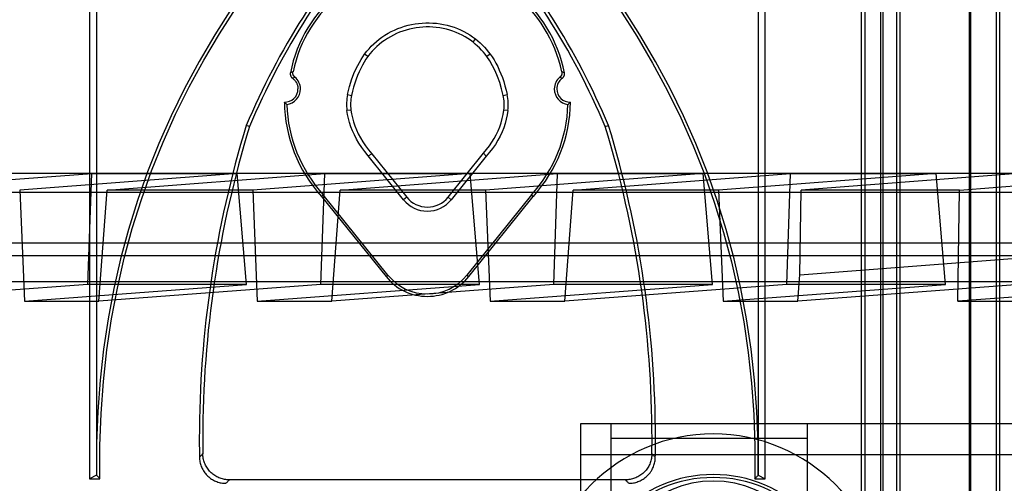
# Model space of a CAD drawing. Header units: millimetres. Extents: x -222.2 to -169.7, y -144 to -51.8.
# Tile 3 of 9: x -203.6 to -185, y -132.1 to -123.3. Entities that reach past the tile are written whole.
import ezdxf

# ---------------------------------------------------------------- set-up
doc = ezdxf.new("R2010")
doc.units = ezdxf.units.MM
doc.layers.add('MAIN-1', color=7, linetype='Continuous')
doc.layers.add('MAIN-2', color=7, linetype='Continuous')

msp = doc.modelspace()

# ---------------------------------------------------------------- linework, layer by layer
at = {"layer": 'MAIN-1'}
for p, q in [((-187.311, -113.809), (-187.311, -137.9)), ((-187.35, -114.41), (-187.35, -138.019)), ((-187.043, -137.907), (-187.043, -114.831)), ((-186.988, -115.198), (-186.988, -138.017)), ((-202.158, -119.806), (-202.158, -131.941)), ((-189.661, -119.806), (-189.661, -131.941)), ((-199.607, -123.119), (-199.924, -123.615)), ((-191.895, -123.615), (-192.212, -123.119)), ((-199.924, -123.615), (-200.22, -124.119)), ((-191.599, -124.119), (-191.895, -123.615)), ((-200.22, -124.119), (-200.495, -124.629)), ((-191.324, -124.629), (-191.599, -124.119)), ((-198.499, -124.341), (-198.5, -124.346)), ((-198.5, -124.346), (-198.5, -124.352)), ((-198.5, -124.352), (-198.499, -124.357)), ((-198.498, -124.335), (-198.499, -124.341)), ((-198.499, -124.357), (-198.499, -124.363)), ((-198.499, -124.363), (-198.498, -124.369)), ((-198.448, -124.316), (-198.498, -124.335)), ((-198.498, -124.369), (-198.497, -124.374)), ((-198.497, -124.374), (-198.495, -124.38)), ((-198.495, -124.38), (-198.493, -124.386)), ((-198.493, -124.386), (-198.491, -124.392)), ((-198.491, -124.392), (-198.489, -124.397)), ((-198.489, -124.397), (-198.486, -124.403)), ((-198.486, -124.403), (-198.483, -124.408)), ((-198.45, -124.327), (-198.449, -124.326)), ((-198.45, -124.328), (-198.45, -124.327)), ((-198.45, -124.327), (-198.45, -124.327)), ((-198.45, -124.329), (-198.45, -124.328)), ((-198.45, -124.33), (-198.45, -124.329)), ((-198.45, -124.331), (-198.45, -124.33)), ((-198.45, -124.332), (-198.45, -124.331)), ((-198.45, -124.333), (-198.45, -124.332)), ((-198.45, -124.332), (-198.45, -124.332)), ((-198.45, -124.334), (-198.45, -124.333)), ((-198.45, -124.335), (-198.45, -124.334)), ((-198.45, -124.336), (-198.45, -124.335)), ((-198.45, -124.337), (-198.45, -124.336)), ((-198.45, -124.338), (-198.45, -124.337)), ((-198.45, -124.337), (-198.45, -124.337)), ((-198.45, -124.339), (-198.45, -124.338)), ((-198.45, -124.34), (-198.45, -124.339)), ((-198.45, -124.341), (-198.45, -124.34)), ((-198.45, -124.342), (-198.45, -124.341)), ((-198.45, -124.341), (-198.45, -124.341)), ((-198.45, -124.343), (-198.45, -124.342)), ((-198.45, -124.344), (-198.45, -124.343)), ((-198.45, -124.345), (-198.45, -124.344)), ((-198.45, -124.346), (-198.45, -124.345)), ((-198.45, -124.345), (-198.45, -124.345)), ((-198.45, -124.347), (-198.45, -124.346)), ((-198.45, -124.348), (-198.45, -124.347)), ((-198.45, -124.349), (-198.45, -124.348)), ((-198.45, -124.35), (-198.45, -124.349)), ((-198.45, -124.349), (-198.45, -124.349)), ((-198.45, -124.351), (-198.45, -124.35)), ((-198.45, -124.352), (-198.45, -124.351)), ((-198.449, -124.353), (-198.45, -124.352)), ((-198.449, -124.32), (-198.448, -124.319)), ((-198.449, -124.321), (-198.449, -124.32)), ((-198.449, -124.322), (-198.449, -124.321)), ((-198.449, -124.323), (-198.449, -124.322)), ((-198.449, -124.322), (-198.449, -124.322)), ((-198.449, -124.324), (-198.449, -124.323)), ((-198.449, -124.325), (-198.449, -124.324)), ((-198.449, -124.326), (-198.449, -124.325)), ((-198.449, -124.354), (-198.449, -124.353)), ((-198.449, -124.353), (-198.449, -124.353)), ((-198.449, -124.355), (-198.449, -124.354)), ((-198.449, -124.356), (-198.449, -124.355)), ((-198.449, -124.357), (-198.449, -124.356)), ((-198.448, -124.358), (-198.449, -124.357)), ((-198.449, -124.357), (-198.449, -124.357)), ((-198.448, -124.317), (-198.448, -124.316)), ((-198.448, -124.318), (-198.448, -124.317)), ((-198.448, -124.317), (-198.448, -124.317)), ((-198.448, -124.319), (-198.448, -124.318)), ((-198.448, -124.359), (-198.448, -124.358)), ((-198.448, -124.36), (-198.448, -124.359)), ((-198.448, -124.361), (-198.448, -124.36)), ((-198.448, -124.362), (-198.448, -124.361)), ((-198.448, -124.361), (-198.448, -124.361)), ((-198.447, -124.363), (-198.448, -124.362)), ((-198.447, -124.364), (-198.447, -124.363)), ((-198.447, -124.365), (-198.447, -124.364)), ((-198.447, -124.364), (-198.447, -124.364)), ((-198.446, -124.366), (-198.447, -124.365)), ((-198.446, -124.367), (-198.446, -124.366)), ((-198.446, -124.368), (-198.446, -124.367)), ((-198.445, -124.369), (-198.446, -124.368)), ((-198.446, -124.368), (-198.446, -124.368)), ((-198.445, -124.37), (-198.445, -124.369)), ((-198.445, -124.371), (-198.445, -124.37)), ((-198.444, -124.372), (-198.445, -124.371)), ((-198.445, -124.371), (-198.445, -124.371)), ((-198.444, -124.373), (-198.444, -124.372)), ((-198.444, -124.374), (-198.444, -124.373)), ((-198.443, -124.374), (-198.444, -124.374)), ((-198.443, -124.375), (-198.443, -124.374)), ((-198.443, -124.376), (-198.443, -124.375)), ((-198.443, -124.377), (-198.443, -124.376)), ((-198.442, -124.377), (-198.443, -124.377)), ((-198.442, -124.378), (-198.442, -124.377)), ((-198.442, -124.379), (-198.442, -124.378)), ((-198.441, -124.38), (-198.442, -124.379)), ((-198.44, -124.381), (-198.441, -124.38)), ((-198.441, -124.38), (-198.441, -124.38)), ((-198.44, -124.382), (-198.44, -124.381)), ((-198.44, -124.383), (-198.44, -124.382)), ((-198.439, -124.383), (-198.44, -124.383)), ((-198.439, -124.384), (-198.439, -124.383)), ((-198.439, -124.385), (-198.439, -124.384)), ((-198.438, -124.385), (-198.439, -124.385)), ((-198.438, -124.386), (-198.438, -124.385)), ((-198.437, -124.387), (-198.438, -124.386)), ((-198.437, -124.388), (-198.437, -124.387)), ((-198.436, -124.388), (-198.437, -124.388)), ((-198.436, -124.389), (-198.436, -124.388)), ((-198.436, -124.39), (-198.436, -124.389)), ((-198.435, -124.39), (-198.436, -124.39)), ((-198.435, -124.391), (-198.435, -124.39)), ((-198.434, -124.392), (-198.435, -124.391)), ((-198.434, -124.393), (-198.434, -124.392)), ((-198.433, -124.393), (-198.434, -124.393)), ((-198.433, -124.394), (-198.433, -124.393)), ((-198.432, -124.395), (-198.433, -124.394)), ((-198.431, -124.396), (-198.432, -124.395)), ((-198.432, -124.395), (-198.432, -124.395)), ((-198.431, -124.397), (-198.431, -124.396)), ((-198.43, -124.397), (-198.431, -124.397)), ((-198.43, -124.398), (-198.43, -124.397)), ((-198.429, -124.399), (-198.43, -124.398)), ((-198.428, -124.399), (-198.429, -124.399)), ((-198.428, -124.4), (-198.428, -124.399)), ((-198.427, -124.401), (-198.428, -124.4)), ((-198.426, -124.402), (-198.427, -124.401)), ((-198.427, -124.401), (-198.427, -124.401)), ((-198.426, -124.403), (-198.426, -124.402)), ((-198.425, -124.403), (-198.426, -124.403)), ((-193.393, -124.402), (-193.394, -124.403)), ((-193.392, -124.402), (-193.393, -124.402)), ((-193.391, -124.4), (-193.392, -124.401)), ((-193.392, -124.401), (-193.392, -124.402)), ((-193.39, -124.399), (-193.391, -124.4)), ((-193.391, -124.4), (-193.391, -124.4)), ((-193.389, -124.398), (-193.39, -124.398)), ((-193.39, -124.398), (-193.39, -124.399)), ((-193.388, -124.397), (-193.389, -124.397)), ((-193.389, -124.397), (-193.389, -124.398)), ((-193.387, -124.395), (-193.388, -124.396)), ((-193.388, -124.396), (-193.388, -124.397)), ((-193.386, -124.394), (-193.387, -124.395)), ((-193.387, -124.395), (-193.387, -124.395)), ((-193.385, -124.393), (-193.386, -124.393)), ((-193.386, -124.393), (-193.386, -124.394)), ((-193.384, -124.391), (-193.385, -124.392)), ((-193.385, -124.392), (-193.385, -124.393)), ((-193.383, -124.389), (-193.384, -124.39)), ((-193.384, -124.39), (-193.384, -124.391)), ((-193.384, -124.391), (-193.384, -124.391)), ((-193.382, -124.388), (-193.383, -124.389)), ((-193.383, -124.389), (-193.383, -124.389)), ((-193.381, -124.387), (-193.382, -124.387)), ((-193.382, -124.387), (-193.382, -124.388)), ((-193.38, -124.384), (-193.381, -124.385)), ((-193.381, -124.385), (-193.381, -124.386)), ((-193.381, -124.386), (-193.381, -124.387)), ((-193.379, -124.382), (-193.38, -124.383)), ((-193.38, -124.383), (-193.38, -124.384)), ((-193.38, -124.384), (-193.38, -124.384)), ((-193.378, -124.381), (-193.379, -124.382)), ((-193.379, -124.382), (-193.379, -124.382)), ((-193.377, -124.379), (-193.378, -124.38)), ((-193.378, -124.38), (-193.378, -124.38)), ((-193.378, -124.38), (-193.378, -124.381)), ((-193.376, -124.377), (-193.377, -124.377)), ((-193.377, -124.377), (-193.377, -124.378)), ((-193.377, -124.378), (-193.377, -124.379)), ((-193.375, -124.374), (-193.376, -124.375)), ((-193.376, -124.375), (-193.376, -124.376)), ((-193.376, -124.376), (-193.376, -124.377)), ((-193.374, -124.371), (-193.375, -124.372)), ((-193.375, -124.372), (-193.375, -124.373)), ((-193.375, -124.373), (-193.375, -124.374)), ((-193.375, -124.374), (-193.375, -124.374)), ((-193.373, -124.369), (-193.374, -124.37)), ((-193.374, -124.37), (-193.374, -124.371)), ((-193.374, -124.371), (-193.374, -124.371)), ((-193.372, -124.366), (-193.373, -124.367)), ((-193.373, -124.367), (-193.373, -124.368)), ((-193.373, -124.368), (-193.373, -124.368)), ((-193.373, -124.368), (-193.373, -124.369)), ((-193.371, -124.362), (-193.372, -124.363)), ((-193.372, -124.363), (-193.372, -124.364)), ((-193.372, -124.364), (-193.372, -124.364)), ((-193.372, -124.364), (-193.372, -124.365)), ((-193.372, -124.365), (-193.372, -124.366)), ((-193.371, -124.315), (-193.371, -124.316)), ((-193.371, -124.316), (-193.371, -124.317)), ((-193.321, -124.335), (-193.371, -124.316)), ((-193.371, -124.317), (-193.371, -124.318)), ((-193.371, -124.318), (-193.371, -124.319)), ((-193.371, -124.319), (-193.37, -124.32)), ((-193.37, -124.358), (-193.371, -124.359)), ((-193.371, -124.359), (-193.371, -124.36)), ((-193.371, -124.36), (-193.371, -124.36)), ((-193.371, -124.36), (-193.371, -124.361)), ((-193.371, -124.361), (-193.371, -124.362)), ((-193.37, -124.32), (-193.37, -124.321)), ((-193.37, -124.321), (-193.37, -124.322)), ((-193.37, -124.322), (-193.37, -124.323)), ((-193.37, -124.323), (-193.37, -124.324)), ((-193.37, -124.324), (-193.37, -124.325)), ((-193.37, -124.325), (-193.37, -124.326)), ((-193.37, -124.326), (-193.369, -124.326)), ((-193.369, -124.352), (-193.37, -124.353)), ((-193.37, -124.353), (-193.37, -124.354)), ((-193.37, -124.354), (-193.37, -124.355)), ((-193.37, -124.355), (-193.37, -124.356)), ((-193.37, -124.356), (-193.37, -124.356)), ((-193.37, -124.356), (-193.37, -124.357)), ((-193.37, -124.357), (-193.37, -124.358)), ((-193.369, -124.326), (-193.369, -124.327)), ((-193.369, -124.327), (-193.369, -124.328)), ((-193.369, -124.328), (-193.369, -124.329)), ((-193.369, -124.329), (-193.369, -124.33)), ((-193.369, -124.33), (-193.369, -124.331)), ((-193.369, -124.331), (-193.369, -124.332)), ((-193.369, -124.332), (-193.369, -124.333)), ((-193.369, -124.333), (-193.369, -124.334)), ((-193.369, -124.334), (-193.369, -124.334)), ((-193.369, -124.334), (-193.369, -124.335)), ((-193.369, -124.335), (-193.369, -124.336)), ((-193.369, -124.336), (-193.369, -124.337)), ((-193.369, -124.337), (-193.369, -124.338)), ((-193.369, -124.338), (-193.369, -124.339)), ((-193.369, -124.339), (-193.369, -124.34)), ((-193.369, -124.34), (-193.369, -124.341)), ((-193.369, -124.341), (-193.369, -124.341)), ((-193.369, -124.341), (-193.369, -124.342)), ((-193.369, -124.342), (-193.369, -124.343)), ((-193.369, -124.343), (-193.369, -124.344)), ((-193.369, -124.344), (-193.369, -124.345)), ((-193.369, -124.345), (-193.369, -124.346)), ((-193.369, -124.346), (-193.369, -124.346)), ((-193.369, -124.346), (-193.369, -124.347)), ((-193.369, -124.347), (-193.369, -124.348)), ((-193.369, -124.348), (-193.369, -124.349)), ((-193.369, -124.349), (-193.369, -124.35)), ((-193.369, -124.35), (-193.369, -124.351)), ((-193.369, -124.351), (-193.369, -124.352)), ((-193.369, -124.352), (-193.369, -124.352)), ((-193.335, -124.406), (-193.332, -124.4)), ((-193.332, -124.4), (-193.329, -124.394)), ((-193.329, -124.394), (-193.327, -124.388)), ((-193.327, -124.388), (-193.325, -124.382)), ((-193.325, -124.382), (-193.323, -124.376)), ((-193.323, -124.376), (-193.322, -124.37)), ((-193.322, -124.37), (-193.32, -124.365)), ((-193.32, -124.341), (-193.321, -124.335)), ((-193.319, -124.347), (-193.32, -124.341)), ((-193.32, -124.359), (-193.319, -124.353)), ((-193.32, -124.365), (-193.32, -124.359)), ((-193.319, -124.353), (-193.319, -124.347)), ((-198.483, -124.408), (-198.48, -124.413)), ((-198.48, -124.413), (-198.477, -124.418)), ((-198.477, -124.418), (-198.473, -124.423)), ((-198.473, -124.423), (-198.469, -124.428)), ((-198.469, -124.428), (-198.464, -124.432)), ((-198.464, -124.432), (-198.459, -124.436)), ((-198.458, -124.437), (-198.414, -124.414)), ((-198.458, -124.437), (-198.448, -124.444)), ((-198.448, -124.444), (-198.439, -124.452)), ((-198.439, -124.452), (-198.43, -124.46)), ((-198.43, -124.46), (-198.421, -124.469)), ((-198.424, -124.404), (-198.425, -124.403)), ((-198.424, -124.405), (-198.424, -124.404)), ((-198.423, -124.405), (-198.424, -124.405)), ((-198.423, -124.406), (-198.423, -124.405)), ((-198.422, -124.406), (-198.423, -124.406)), ((-198.421, -124.407), (-198.422, -124.406)), ((-198.421, -124.408), (-198.421, -124.407)), ((-198.42, -124.408), (-198.421, -124.408)), ((-198.421, -124.469), (-198.413, -124.478)), ((-198.419, -124.409), (-198.42, -124.408)), ((-198.419, -124.41), (-198.419, -124.409)), ((-198.418, -124.41), (-198.419, -124.41)), ((-198.417, -124.411), (-198.418, -124.41)), ((-198.416, -124.412), (-198.417, -124.411)), ((-198.417, -124.411), (-198.417, -124.411)), ((-198.415, -124.413), (-198.416, -124.412)), ((-198.414, -124.413), (-198.415, -124.413)), ((-198.414, -124.414), (-198.414, -124.413)), ((-198.413, -124.478), (-198.405, -124.488)), ((-198.405, -124.488), (-198.397, -124.498)), ((-198.397, -124.498), (-198.391, -124.508)), ((-198.391, -124.508), (-198.384, -124.519)), ((-198.384, -124.519), (-198.378, -124.53)), ((-198.378, -124.53), (-198.373, -124.542)), ((-198.373, -124.542), (-198.368, -124.554)), ((-198.368, -124.554), (-198.364, -124.566)), ((-198.364, -124.566), (-198.361, -124.577)), ((-198.361, -124.577), (-198.358, -124.59)), ((-193.404, -124.413), (-193.405, -124.413)), ((-193.405, -124.413), (-193.405, -124.414)), ((-193.405, -124.414), (-193.361, -124.437)), ((-193.403, -124.412), (-193.404, -124.413)), ((-193.402, -124.411), (-193.403, -124.412)), ((-193.403, -124.412), (-193.403, -124.412)), ((-193.401, -124.41), (-193.402, -124.411)), ((-193.4, -124.409), (-193.401, -124.41)), ((-193.401, -124.41), (-193.401, -124.41)), ((-193.399, -124.409), (-193.4, -124.409)), ((-193.398, -124.408), (-193.399, -124.408)), ((-193.399, -124.408), (-193.399, -124.409)), ((-193.397, -124.406), (-193.398, -124.407)), ((-193.398, -124.407), (-193.398, -124.408)), ((-193.396, -124.406), (-193.397, -124.406)), ((-193.395, -124.405), (-193.396, -124.405)), ((-193.396, -124.405), (-193.396, -124.406)), ((-193.394, -124.403), (-193.395, -124.404)), ((-193.395, -124.404), (-193.395, -124.405)), ((-193.394, -124.403), (-193.394, -124.403)), ((-193.361, -124.437), (-193.355, -124.433)), ((-193.355, -124.433), (-193.35, -124.428)), ((-193.35, -124.428), (-193.346, -124.423)), ((-193.346, -124.423), (-193.342, -124.417)), ((-193.342, -124.417), (-193.338, -124.412)), ((-193.338, -124.412), (-193.335, -124.406)), ((-200.495, -124.629), (-200.749, -125.148)), ((-198.358, -124.59), (-198.356, -124.602)), ((-198.356, -124.602), (-198.354, -124.614)), ((-198.354, -124.614), (-198.353, -124.627)), ((-198.353, -124.627), (-198.353, -124.64)), ((-191.07, -125.148), (-191.324, -124.629)), ((-198.605, -124.895), (-198.611, -124.888)), ((-198.599, -124.901), (-198.605, -124.895)), ((-198.593, -124.908), (-198.599, -124.901)), ((-198.586, -124.914), (-198.593, -124.908)), ((-198.579, -124.92), (-198.586, -124.914)), ((-198.572, -124.926), (-198.579, -124.92)), ((-198.565, -124.931), (-198.572, -124.926)), ((-193.254, -124.931), (-193.246, -124.924)), ((-193.246, -124.924), (-193.239, -124.917)), ((-193.239, -124.917), (-193.231, -124.91)), ((-193.231, -124.91), (-193.223, -124.903)), ((-193.223, -124.903), (-193.216, -124.896)), ((-193.216, -124.896), (-193.208, -124.888)), ((-200.749, -125.148), (-200.982, -125.673)), ((-190.837, -125.673), (-191.07, -125.148)), ((-200.982, -125.673), (-201.194, -126.206)), ((-190.625, -126.206), (-190.837, -125.673)), ((-201.194, -126.206), (-201.385, -126.747)), ((-190.434, -126.747), (-190.625, -126.206)), ((-201.385, -126.747), (-201.555, -127.294)), ((-197.875, -126.639), (-197.91, -126.669)), ((-197.91, -126.669), (-196.69, -128.186)), ((-196.655, -128.158), (-197.875, -126.639)), ((-193.944, -126.639), (-195.164, -128.158)), ((-195.129, -128.186), (-193.909, -126.669)), ((-193.944, -126.639), (-193.909, -126.669)), ((-190.264, -127.294), (-190.434, -126.747)), ((-201.555, -127.294), (-201.704, -127.849)), ((-190.115, -127.849), (-190.264, -127.294)), ((-201.704, -127.849), (-201.832, -128.412)), ((-189.987, -128.412), (-190.115, -127.849)), ((-196.69, -128.186), (-196.655, -128.158)), ((-195.164, -128.158), (-195.129, -128.186)), ((-201.832, -128.412), (-201.939, -128.981)), ((-189.88, -128.981), (-189.987, -128.412)), ((-201.939, -128.981), (-202.025, -129.558)), ((-189.794, -129.558), (-189.88, -128.981)), ((-202.025, -129.558), (-202.09, -130.143)), ((-189.729, -130.143), (-189.794, -129.558)), ((-202.09, -130.143), (-202.133, -130.735)), ((-189.685, -130.735), (-189.729, -130.143)), ((-202.133, -130.735), (-202.156, -131.334)), ((-189.663, -131.334), (-189.685, -130.735)), ((-202.156, -131.334), (-202.158, -131.941)), ((-189.661, -131.941), (-189.663, -131.334)), ((-200.15, -131.557), (-200.15, -131.535)), ((-200.148, -131.579), (-200.15, -131.557)), ((-200.145, -131.6), (-200.148, -131.579)), ((-200.142, -131.622), (-200.145, -131.6)), ((-200.137, -131.643), (-200.142, -131.622)), ((-200.131, -131.665), (-200.137, -131.643)), ((-191.682, -131.643), (-191.688, -131.665)), ((-191.677, -131.622), (-191.682, -131.643)), ((-191.674, -131.6), (-191.677, -131.622)), ((-191.671, -131.579), (-191.674, -131.6)), ((-191.669, -131.557), (-191.671, -131.579)), ((-191.668, -131.535), (-191.669, -131.557)), ((-200.125, -131.686), (-200.131, -131.665)), ((-200.117, -131.707), (-200.125, -131.686)), ((-200.108, -131.728), (-200.117, -131.707)), ((-200.099, -131.749), (-200.108, -131.728)), ((-200.089, -131.769), (-200.099, -131.749)), ((-200.077, -131.788), (-200.089, -131.769)), ((-200.065, -131.807), (-200.077, -131.788)), ((-200.052, -131.825), (-200.065, -131.807)), ((-200.039, -131.843), (-200.052, -131.825)), ((-191.766, -131.825), (-191.78, -131.843)), ((-191.754, -131.807), (-191.766, -131.825)), ((-191.742, -131.788), (-191.754, -131.807)), ((-191.73, -131.769), (-191.742, -131.788)), ((-191.72, -131.749), (-191.73, -131.769)), ((-191.71, -131.728), (-191.72, -131.749)), ((-191.702, -131.707), (-191.71, -131.728)), ((-191.694, -131.686), (-191.702, -131.707)), ((-191.688, -131.665), (-191.694, -131.686)), ((-200.024, -131.86), (-200.039, -131.843)), ((-200.009, -131.876), (-200.024, -131.86)), ((-199.994, -131.892), (-200.009, -131.876)), ((-199.977, -131.906), (-199.994, -131.892)), ((-199.96, -131.92), (-199.977, -131.906)), ((-199.942, -131.934), (-199.96, -131.92)), ((-199.924, -131.946), (-199.942, -131.934)), ((-199.905, -131.958), (-199.924, -131.946)), ((-199.885, -131.969), (-199.905, -131.958)), ((-199.865, -131.979), (-199.885, -131.969)), ((-199.845, -131.988), (-199.865, -131.979)), ((-199.824, -131.997), (-199.845, -131.988)), ((-199.802, -132.004), (-199.824, -131.997)), ((-199.781, -132.01), (-199.802, -132.004)), ((-199.759, -132.016), (-199.781, -132.01)), ((-199.738, -132.02), (-199.759, -132.016)), ((-199.716, -132.023), (-199.738, -132.02)), ((-199.695, -132.026), (-199.716, -132.023)), ((-199.673, -132.027), (-199.695, -132.026)), ((-192.124, -132.026), (-192.146, -132.027)), ((-192.103, -132.023), (-192.124, -132.026)), ((-192.081, -132.02), (-192.103, -132.023)), ((-192.06, -132.016), (-192.081, -132.02)), ((-192.038, -132.01), (-192.06, -132.016)), ((-192.017, -132.004), (-192.038, -132.01)), ((-191.995, -131.997), (-192.017, -132.004)), ((-191.974, -131.988), (-191.995, -131.997)), ((-191.954, -131.979), (-191.974, -131.988)), ((-191.933, -131.969), (-191.954, -131.979)), ((-191.914, -131.958), (-191.933, -131.969)), ((-191.895, -131.946), (-191.914, -131.958)), ((-191.876, -131.934), (-191.895, -131.946)), ((-191.859, -131.92), (-191.876, -131.934)), ((-191.842, -131.906), (-191.859, -131.92)), ((-191.825, -131.891), (-191.842, -131.906)), ((-191.809, -131.876), (-191.825, -131.891)), ((-191.794, -131.86), (-191.809, -131.876)), ((-191.78, -131.843), (-191.794, -131.86)), ((-199.651, -132.028), (-199.673, -132.027)), ((-192.168, -132.028), (-199.651, -132.028)), ((-192.146, -132.027), (-192.168, -132.028))]:
    msp.add_line(p, q, dxfattribs=at)
for centre, radius, start, end in [((-186.405, -130.784), 13.965, 137.9093, 157.1046), ((-205.414, -130.784), 13.965, 22.8954, 42.0907), ((-195.909, -124.853), 2.64, 11.3041, 168.6903), ((-195.909, -124.853), 2.594, 11.9485, 168.0556), ((-198.601, -124.64), 0.294, 0, 50.3692), ((-193.218, -124.64), 0.294, 129.6387, 180), ((-193.218, -124.64), 0.248, 125.2229, 180), ((-198.601, -124.64), 0.248, 267.7151, 0.0002), ((-198.601, -124.64), 0.294, 277.1235, 0), ((-193.218, -124.64), 0.294, 180, 262.8765), ((-193.218, -124.64), 0.248, 180, 272.2849), ((-195.909, -124.853), 2.702, 180.7526, 222.2327), ((-195.909, -124.853), 2.656, 181.6999, 222.262), ((-195.909, -124.853), 2.656, 317.7381, 358.3001), ((-195.909, -124.853), 2.702, 317.7673, 359.2475), ((-179.972, -131.256), 20.18, 162.9864, 180), ((-211.847, -131.256), 20.18, 0, 17.0136), ((-195.909, -127.558), 1.002, 218.7901, 321.2099), ((-195.909, -127.558), 0.956, 218.7901, 321.2099), ((-179.972, -131.256), 20.18, 180, 180.7913), ((-211.847, -131.256), 20.18, 359.2087, 0)]:
    msp.add_arc(centre, radius, start, end, dxfattribs=at)
at = {"layer": 'MAIN-2'}
for p, q in [((-187.713, -138.54), (-187.713, -114.246)), ((-187.65, -114.309), (-187.65, -138.477)), ((-185.107, -114.246), (-185.107, -138.54)), ((-185.164, -138.383), (-185.159, -114.831)), ((-185.675, -116.021), (-185.675, -141.52)), ((-185.65, -116.013), (-185.65, -137.9)), ((-202.288, -119.677), (-202.288, -132.005)), ((-189.531, -132.005), (-189.531, -119.677)), ((-199.835, -123.595), (-199.519, -123.104)), ((-192.278, -123.136), (-191.956, -123.639)), ((-196.404, -123.475), (-196.34, -123.454)), ((-196.34, -123.454), (-196.274, -123.437)), ((-196.274, -123.437), (-196.209, -123.422)), ((-196.209, -123.422), (-196.142, -123.41)), ((-196.142, -123.41), (-196.076, -123.401)), ((-196.076, -123.401), (-196.009, -123.394)), ((-195.997, -123.471), (-196.061, -123.476)), ((-196.009, -123.394), (-195.941, -123.391)), ((-195.934, -123.468), (-195.997, -123.471)), ((-195.941, -123.391), (-195.873, -123.391)), ((-195.87, -123.467), (-195.934, -123.468)), ((-195.873, -123.391), (-195.806, -123.393)), ((-195.806, -123.47), (-195.87, -123.467)), ((-195.806, -123.393), (-195.738, -123.399)), ((-195.742, -123.476), (-195.806, -123.47)), ((-195.738, -123.399), (-195.67, -123.408)), ((-195.67, -123.408), (-195.603, -123.42)), ((-195.603, -123.42), (-195.536, -123.435)), ((-195.536, -123.435), (-195.47, -123.453)), ((-195.47, -123.453), (-195.406, -123.474)), ((-200.131, -124.093), (-199.835, -123.595)), ((-196.767, -123.661), (-196.711, -123.623)), ((-196.711, -123.623), (-196.652, -123.588)), ((-196.609, -123.652), (-196.664, -123.685)), ((-196.652, -123.588), (-196.592, -123.556)), ((-196.551, -123.621), (-196.609, -123.652)), ((-196.592, -123.556), (-196.53, -123.526)), ((-196.492, -123.593), (-196.551, -123.621)), ((-196.53, -123.526), (-196.467, -123.499)), ((-196.433, -123.568), (-196.492, -123.593)), ((-196.467, -123.499), (-196.404, -123.475)), ((-196.372, -123.545), (-196.433, -123.568)), ((-196.311, -123.526), (-196.372, -123.545)), ((-196.249, -123.51), (-196.311, -123.526)), ((-196.187, -123.496), (-196.249, -123.51)), ((-196.124, -123.485), (-196.187, -123.496)), ((-196.061, -123.476), (-196.124, -123.485)), ((-195.677, -123.485), (-195.742, -123.476)), ((-195.613, -123.496), (-195.677, -123.485)), ((-195.55, -123.511), (-195.613, -123.496)), ((-195.488, -123.528), (-195.55, -123.511)), ((-195.426, -123.548), (-195.488, -123.528)), ((-195.367, -123.571), (-195.426, -123.548)), ((-195.406, -123.474), (-195.343, -123.498)), ((-195.309, -123.596), (-195.367, -123.571)), ((-195.343, -123.498), (-195.282, -123.524)), ((-195.253, -123.623), (-195.309, -123.596)), ((-195.282, -123.524), (-195.223, -123.552)), ((-195.199, -123.653), (-195.253, -123.623)), ((-195.223, -123.552), (-195.166, -123.584)), ((-195.147, -123.685), (-195.199, -123.653)), ((-195.166, -123.584), (-195.11, -123.618)), ((-195.11, -123.618), (-195.056, -123.654)), ((-195.056, -123.654), (-195.003, -123.694)), ((-191.956, -123.639), (-191.656, -124.149)), ((-197.012, -123.878), (-196.968, -123.831)), ((-196.968, -123.831), (-196.922, -123.785)), ((-196.922, -123.785), (-196.873, -123.742)), ((-196.867, -123.839), (-196.911, -123.883)), ((-196.873, -123.742), (-196.821, -123.7)), ((-196.82, -123.798), (-196.867, -123.839)), ((-196.821, -123.7), (-196.767, -123.661)), ((-196.77, -123.758), (-196.82, -123.798)), ((-196.718, -123.721), (-196.77, -123.758)), ((-196.664, -123.685), (-196.718, -123.721)), ((-195.096, -123.72), (-195.147, -123.685)), ((-195.047, -123.757), (-195.096, -123.72)), ((-195.047, -123.757), (-195.003, -123.694)), ((-195.004, -123.792), (-195.047, -123.757)), ((-194.964, -123.828), (-195.004, -123.792)), ((-195.003, -123.694), (-194.958, -123.73)), ((-194.925, -123.865), (-194.964, -123.828)), ((-194.958, -123.73), (-194.915, -123.768)), ((-194.915, -123.768), (-194.873, -123.808)), ((-194.873, -123.808), (-194.833, -123.85)), ((-197.163, -124.082), (-197.094, -123.979)), ((-197.094, -123.979), (-197.054, -123.928)), ((-197.032, -124.025), (-197.094, -123.979)), ((-197.032, -124.025), (-197.069, -124.078)), ((-197.054, -123.928), (-197.012, -123.878)), ((-196.994, -123.975), (-197.032, -124.025)), ((-196.953, -123.928), (-196.994, -123.975)), ((-196.911, -123.883), (-196.953, -123.928)), ((-194.888, -123.904), (-194.925, -123.865)), ((-194.852, -123.943), (-194.888, -123.904)), ((-194.819, -123.983), (-194.852, -123.943)), ((-194.833, -123.85), (-194.795, -123.892)), ((-194.787, -124.025), (-194.819, -123.983)), ((-194.795, -123.892), (-194.759, -123.935)), ((-194.725, -123.979), (-194.787, -124.025)), ((-194.73, -124.109), (-194.787, -124.025)), ((-194.759, -123.935), (-194.725, -123.979)), ((-194.725, -123.979), (-194.687, -124.034)), ((-200.408, -124.601), (-200.131, -124.093)), ((-197.284, -124.318), (-197.226, -124.195)), ((-197.226, -124.195), (-197.163, -124.082)), ((-197.137, -124.191), (-197.169, -124.253)), ((-197.104, -124.133), (-197.137, -124.191)), ((-197.069, -124.078), (-197.104, -124.133)), ((-194.677, -124.2), (-194.73, -124.109)), ((-194.687, -124.034), (-194.65, -124.092)), ((-194.628, -124.299), (-194.677, -124.2)), ((-194.65, -124.092), (-194.615, -124.152)), ((-194.615, -124.152), (-194.582, -124.216)), ((-194.582, -124.216), (-194.551, -124.283)), ((-191.656, -124.149), (-191.379, -124.664)), ((-197.335, -124.451), (-197.284, -124.318)), ((-197.228, -124.385), (-197.254, -124.455)), ((-197.199, -124.317), (-197.228, -124.385)), ((-197.169, -124.253), (-197.199, -124.317)), ((-194.583, -124.405), (-194.628, -124.299)), ((-194.551, -124.283), (-194.521, -124.353)), ((-194.521, -124.353), (-194.493, -124.426)), ((-197.379, -124.593), (-197.335, -124.451)), ((-197.279, -124.528), (-197.302, -124.603)), ((-197.254, -124.455), (-197.279, -124.528)), ((-194.543, -124.518), (-194.583, -124.405)), ((-194.508, -124.636), (-194.543, -124.518)), ((-194.493, -124.426), (-194.468, -124.501)), ((-194.468, -124.501), (-194.444, -124.579)), ((-194.444, -124.579), (-194.422, -124.66)), ((-200.664, -125.119), (-200.408, -124.601)), ((-197.416, -124.744), (-197.379, -124.593)), ((-197.416, -124.744), (-197.341, -124.761)), ((-197.322, -124.681), (-197.341, -124.761)), ((-197.302, -124.603), (-197.322, -124.681)), ((-194.477, -124.761), (-194.508, -124.636)), ((-194.477, -124.761), (-194.403, -124.744)), ((-194.422, -124.66), (-194.403, -124.744)), ((-191.379, -124.664), (-191.123, -125.186)), ((-200.901, -125.647), (-200.664, -125.119)), ((-197.354, -125.038), (-197.43, -125.048)), ((-197.418, -125.123), (-197.43, -125.048)), ((-197.402, -125.199), (-197.418, -125.123)), ((-197.354, -125.038), (-197.342, -125.112)), ((-197.342, -125.112), (-197.326, -125.186)), ((-194.496, -125.199), (-194.478, -125.12)), ((-194.478, -125.12), (-194.465, -125.038)), ((-194.389, -125.048), (-194.465, -125.038)), ((-194.402, -125.129), (-194.419, -125.21)), ((-194.389, -125.048), (-194.402, -125.129)), ((-199.269, -125.351), (-199.33, -125.329)), ((-197.381, -125.276), (-197.402, -125.199)), ((-197.355, -125.353), (-197.381, -125.276)), ((-197.326, -125.186), (-197.305, -125.26)), ((-197.305, -125.26), (-197.28, -125.335)), ((-194.543, -125.354), (-194.517, -125.278)), ((-194.517, -125.278), (-194.496, -125.199)), ((-194.441, -125.29), (-194.468, -125.371)), ((-194.419, -125.21), (-194.441, -125.29)), ((-192.55, -125.351), (-192.489, -125.329)), ((-191.123, -125.186), (-190.889, -125.715)), ((-197.324, -125.431), (-197.355, -125.353)), ((-197.289, -125.509), (-197.324, -125.431)), ((-197.248, -125.588), (-197.289, -125.509)), ((-197.28, -125.335), (-197.25, -125.411)), ((-197.25, -125.411), (-197.215, -125.486)), ((-197.215, -125.486), (-197.175, -125.562)), ((-194.646, -125.576), (-194.608, -125.504)), ((-194.608, -125.504), (-194.573, -125.43)), ((-194.573, -125.43), (-194.543, -125.354)), ((-194.499, -125.452), (-194.535, -125.531)), ((-194.468, -125.371), (-194.499, -125.452)), ((-201.117, -126.184), (-200.901, -125.647)), ((-197.201, -125.667), (-197.248, -125.588)), ((-197.149, -125.745), (-197.201, -125.667)), ((-197.175, -125.562), (-197.129, -125.637)), ((-197.129, -125.637), (-197.078, -125.713)), ((-194.738, -125.716), (-194.69, -125.647)), ((-194.69, -125.647), (-194.646, -125.576)), ((-194.624, -125.687), (-194.677, -125.763)), ((-194.577, -125.61), (-194.624, -125.687)), ((-194.535, -125.531), (-194.577, -125.61)), ((-197.091, -125.824), (-197.149, -125.745)), ((-197.027, -125.902), (-197.091, -125.824)), ((-197.078, -125.713), (-197.021, -125.789)), ((-197.027, -125.902), (-196.958, -125.864)), ((-197.021, -125.789), (-196.958, -125.864)), ((-196.959, -125.864), (-196.299, -126.685)), ((-195.52, -126.685), (-194.849, -125.85)), ((-194.848, -125.85), (-194.791, -125.784)), ((-194.798, -125.909), (-194.848, -125.85)), ((-194.735, -125.837), (-194.798, -125.909)), ((-194.791, -125.784), (-194.738, -125.716)), ((-194.677, -125.763), (-194.735, -125.837)), ((-190.889, -125.715), (-190.677, -126.251)), ((-196.359, -126.733), (-197.027, -125.902)), ((-194.798, -125.909), (-195.46, -126.733)), ((-219.517, -126.229), (-172.302, -126.229)), ((-206.359, -126.549), (-202.249, -126.236)), ((-199.499, -126.236), (-203.609, -126.549)), ((-202.319, -128.333), (-202.249, -126.236)), ((-202.249, -126.236), (-199.499, -126.236)), ((-201.959, -126.549), (-197.849, -126.236)), ((-201.311, -126.728), (-201.117, -126.184)), ((-199.327, -128.333), (-199.499, -126.236)), ((-195.099, -126.236), (-199.209, -126.549)), ((-197.919, -128.333), (-197.849, -126.236)), ((-197.849, -126.236), (-195.099, -126.236)), ((-197.559, -126.549), (-193.449, -126.236)), ((-194.927, -128.333), (-195.099, -126.236)), ((-190.699, -126.236), (-194.809, -126.549)), ((-193.519, -128.333), (-193.449, -126.236)), ((-193.449, -126.236), (-190.699, -126.236)), ((-193.159, -126.549), (-189.049, -126.236)), ((-190.527, -128.333), (-190.699, -126.236)), ((-190.677, -126.251), (-190.485, -126.797)), ((-186.299, -126.236), (-190.409, -126.549)), ((-189.119, -128.333), (-189.049, -126.236)), ((-189.049, -126.236), (-186.299, -126.236)), ((-184.678, -126.231), (-188.851, -126.549)), ((-186.127, -128.333), (-186.299, -126.236)), ((-185.859, -126.549), (-181.686, -126.231)), ((-219.607, -126.59), (-172.212, -126.59)), ((-203.609, -126.549), (-203.521, -128.653)), ((-202.114, -128.653), (-201.959, -126.549)), ((-199.209, -126.549), (-201.959, -126.549)), ((-199.209, -126.549), (-199.121, -128.653)), ((-197.714, -128.653), (-197.559, -126.549)), ((-194.809, -126.549), (-197.559, -126.549)), ((-194.809, -126.549), (-194.721, -128.653)), ((-193.314, -128.653), (-193.159, -126.549)), ((-190.409, -126.549), (-193.159, -126.549)), ((-190.409, -126.549), (-190.321, -128.653)), ((-188.877, -128.151), (-188.851, -126.549)), ((-185.859, -126.549), (-188.851, -126.549)), ((-185.893, -128.653), (-185.859, -126.549)), ((-201.483, -127.278), (-201.311, -126.728)), ((-196.299, -126.685), (-196.359, -126.733)), ((-195.46, -126.733), (-195.52, -126.685)), ((-190.485, -126.797), (-190.315, -127.35)), ((-201.635, -127.837), (-201.483, -127.278)), ((-190.315, -127.35), (-190.167, -127.909)), ((-172.203, -127.555), (-219.616, -127.555)), ((-170.716, -127.793), (-221.104, -127.793)), ((-201.765, -128.405), (-201.635, -127.837)), ((-190.167, -127.909), (-190.04, -128.474)), ((-188.877, -128.151), (-184.702, -127.833)), ((-221.104, -128.276), (-170.715, -128.276)), ((-188.914, -128.653), (-188.877, -128.151)), ((-202.319, -128.333), (-206.514, -128.653)), ((-203.521, -128.653), (-199.327, -128.333)), ((-199.327, -128.333), (-202.319, -128.333)), ((-197.919, -128.333), (-202.114, -128.653)), ((-201.874, -128.983), (-201.765, -128.405)), ((-199.121, -128.653), (-194.927, -128.333)), ((-194.927, -128.333), (-197.919, -128.333)), ((-193.519, -128.333), (-197.714, -128.653)), ((-194.721, -128.653), (-190.527, -128.333)), ((-190.527, -128.333), (-193.519, -128.333)), ((-189.119, -128.333), (-193.314, -128.653)), ((-190.321, -128.653), (-186.127, -128.333)), ((-190.04, -128.474), (-189.935, -129.043)), ((-186.127, -128.333), (-189.119, -128.333)), ((-184.719, -128.333), (-188.914, -128.653)), ((-181.686, -128.333), (-185.893, -128.653)), ((-203.521, -128.653), (-202.114, -128.653)), ((-199.121, -128.653), (-197.714, -128.653)), ((-194.721, -128.653), (-193.314, -128.653)), ((-190.321, -128.653), (-188.914, -128.653)), ((-185.893, -128.653), (-184.514, -128.653)), ((-201.961, -129.57), (-201.874, -128.983)), ((-189.935, -129.043), (-189.852, -129.618)), ((-202.027, -130.166), (-201.961, -129.57)), ((-189.852, -129.618), (-189.789, -130.2)), ((-202.071, -130.771), (-202.027, -130.166)), ((-189.789, -130.2), (-189.747, -130.791)), ((-202.093, -131.384), (-202.071, -130.771)), ((-189.747, -130.791), (-189.726, -131.393)), ((-193.009, -130.959), (-178.009, -130.959)), ((-193.009, -139.049), (-193.009, -130.959)), ((-193.009, -130.959), (-193.009, -130.959)), ((-192.439, -130.959), (-192.439, -130.959)), ((-192.439, -139.049), (-192.439, -130.959)), ((-188.737, -130.959), (-188.737, -139.049)), ((-188.737, -130.959), (-188.737, -130.959)), ((-188.737, -131.243), (-192.439, -131.243)), ((-202.093, -132.005), (-202.093, -131.384)), ((-189.726, -131.393), (-189.726, -132.005)), ((-200.205, -131.591), (-200.214, -131.601)), ((-200.214, -131.601), (-200.213, -131.623)), ((-200.213, -131.623), (-200.211, -131.645)), ((-200.211, -131.645), (-200.209, -131.666)), ((-200.196, -131.582), (-200.205, -131.591)), ((-200.187, -131.573), (-200.196, -131.582)), ((-200.178, -131.563), (-200.187, -131.573)), ((-200.169, -131.554), (-200.178, -131.563)), ((-200.16, -131.544), (-200.169, -131.554)), ((-200.15, -131.535), (-200.16, -131.544)), ((-193.009, -131.549), (-193.009, -131.549)), ((-193.009, -131.549), (-178.009, -131.549)), ((-191.668, -131.535), (-191.659, -131.544)), ((-191.659, -131.544), (-191.65, -131.554)), ((-191.65, -131.554), (-191.641, -131.563)), ((-191.641, -131.563), (-191.632, -131.573)), ((-191.632, -131.573), (-191.623, -131.582)), ((-191.623, -131.582), (-191.614, -131.591)), ((-191.614, -131.591), (-191.605, -131.601)), ((-191.61, -131.666), (-191.608, -131.645)), ((-191.608, -131.645), (-191.606, -131.623)), ((-191.606, -131.623), (-191.605, -131.601)), ((-200.209, -131.666), (-200.205, -131.688)), ((-200.205, -131.688), (-200.2, -131.709)), ((-200.2, -131.709), (-200.195, -131.731)), ((-200.195, -131.731), (-200.188, -131.752)), ((-200.188, -131.752), (-200.18, -131.773)), ((-200.18, -131.773), (-200.172, -131.794)), ((-200.172, -131.794), (-200.162, -131.814)), ((-200.162, -131.814), (-200.152, -131.834)), ((-200.152, -131.834), (-200.14, -131.854)), ((-191.678, -131.854), (-191.667, -131.834)), ((-191.667, -131.834), (-191.657, -131.814)), ((-191.657, -131.814), (-191.647, -131.794)), ((-191.647, -131.794), (-191.639, -131.773)), ((-191.639, -131.773), (-191.631, -131.752)), ((-191.631, -131.752), (-191.624, -131.731)), ((-191.624, -131.731), (-191.619, -131.709)), ((-191.619, -131.709), (-191.614, -131.688)), ((-191.614, -131.688), (-191.61, -131.666)), ((-202.158, -131.941), (-202.288, -132.005)), ((-202.288, -132.005), (-202.093, -132.005)), ((-202.149, -131.95), (-202.158, -131.941)), ((-202.14, -131.959), (-202.149, -131.95)), ((-202.13, -131.968), (-202.14, -131.959)), ((-202.121, -131.977), (-202.13, -131.968)), ((-202.111, -131.987), (-202.121, -131.977)), ((-202.102, -131.996), (-202.111, -131.987)), ((-202.093, -132.005), (-202.102, -131.996)), ((-200.14, -131.854), (-200.128, -131.873)), ((-200.128, -131.873), (-200.115, -131.891)), ((-200.115, -131.891), (-200.102, -131.908)), ((-200.102, -131.908), (-200.087, -131.925)), ((-200.087, -131.925), (-200.072, -131.941)), ((-200.072, -131.941), (-200.057, -131.957)), ((-200.057, -131.957), (-200.04, -131.971)), ((-200.04, -131.971), (-200.023, -131.985)), ((-200.023, -131.985), (-200.005, -131.999)), ((-200.005, -131.999), (-199.987, -132.011)), ((-199.987, -132.011), (-199.968, -132.023)), ((-199.968, -132.023), (-199.949, -132.034)), ((-191.87, -132.034), (-191.851, -132.023)), ((-191.851, -132.023), (-191.832, -132.011)), ((-191.832, -132.011), (-191.813, -131.999)), ((-191.813, -131.999), (-191.796, -131.985)), ((-191.796, -131.985), (-191.778, -131.971)), ((-191.778, -131.971), (-191.762, -131.956)), ((-191.762, -131.956), (-191.746, -131.941)), ((-191.746, -131.941), (-191.731, -131.925)), ((-191.731, -131.925), (-191.717, -131.908)), ((-191.717, -131.908), (-191.703, -131.891)), ((-191.703, -131.891), (-191.691, -131.872)), ((-191.691, -131.872), (-191.678, -131.854)), ((-189.726, -132.005), (-189.717, -131.996)), ((-189.726, -132.005), (-189.531, -132.005)), ((-189.717, -131.996), (-189.707, -131.987)), ((-189.707, -131.987), (-189.698, -131.977)), ((-189.698, -131.977), (-189.689, -131.968)), ((-189.689, -131.968), (-189.679, -131.959)), ((-189.679, -131.959), (-189.67, -131.95)), ((-189.67, -131.95), (-189.661, -131.941)), ((-189.661, -131.941), (-189.531, -132.005)), ((-199.949, -132.034), (-199.928, -132.044)), ((-199.928, -132.044), (-199.908, -132.053)), ((-199.908, -132.053), (-199.887, -132.061)), ((-199.887, -132.061), (-199.866, -132.069)), ((-199.866, -132.069), (-199.844, -132.075)), ((-199.844, -132.075), (-199.823, -132.08)), ((-199.823, -132.08), (-199.801, -132.085)), ((-199.801, -132.085), (-199.78, -132.088)), ((-199.78, -132.088), (-199.758, -132.09)), ((-199.758, -132.09), (-199.736, -132.092)), ((-199.736, -132.092), (-199.714, -132.092)), ((-199.705, -132.083), (-199.714, -132.092)), ((-199.696, -132.074), (-199.705, -132.083)), ((-199.687, -132.065), (-199.696, -132.074)), ((-199.678, -132.055), (-199.687, -132.065)), ((-199.669, -132.046), (-199.678, -132.055)), ((-199.66, -132.037), (-199.669, -132.046)), ((-199.651, -132.028), (-199.66, -132.037)), ((-192.168, -132.028), (-192.159, -132.037)), ((-192.159, -132.037), (-192.15, -132.046)), ((-192.15, -132.046), (-192.141, -132.055)), ((-192.141, -132.055), (-192.132, -132.065)), ((-192.132, -132.065), (-192.123, -132.074)), ((-192.123, -132.074), (-192.114, -132.083)), ((-192.114, -132.083), (-192.105, -132.092)), ((-192.105, -132.092), (-192.083, -132.092)), ((-192.083, -132.092), (-192.061, -132.09)), ((-192.061, -132.09), (-192.039, -132.088)), ((-192.039, -132.088), (-192.018, -132.085)), ((-192.018, -132.085), (-191.996, -132.08)), ((-191.996, -132.08), (-191.975, -132.075)), ((-191.975, -132.075), (-191.953, -132.069)), ((-191.953, -132.069), (-191.932, -132.061)), ((-191.932, -132.061), (-191.911, -132.053)), ((-191.911, -132.053), (-191.89, -132.044)), ((-191.89, -132.044), (-191.87, -132.034))]:
    msp.add_line(p, q, dxfattribs=at)
for centre, radius, start, end in [((-186.405, -130.784), 14.029, 138.2056, 157.1181), ((-205.414, -130.784), 14.029, 22.8819, 41.7944), ((-179.972, -131.256), 20.245, 162.977, 180), ((-211.847, -131.256), 20.245, 0, 17.023), ((-179.972, -131.256), 20.245, 180, 180.9762), ((-190.509, -134.409), 3.25, 0, 180), ((-211.847, -131.256), 20.245, 359.0239, 0), ((-190.509, -134.41), 2.484, 0, 180), ((-190.509, -134.049), 2, 0, 180)]:
    msp.add_arc(centre, radius, start, end, dxfattribs=at)
for centre, major_axis, ratio, start_param, end_param in [((-196.56, -124.934), (0.877, 0), 1, 2.922237, 3.271506), ((-196.56, -124.934), (-0.8, 0), 1, -0.218513, 0.129913), ((-195.258, -124.934), (-0.8, 0), 1, 3.011534, 3.359879), ((-195.258, -124.934), (0.877, 0), 1, -0.1299, 0.219355), ((-195.909, -126.371), (0.577, 0), 1, -2.464578, -1.570796), ((-195.909, -126.371), (-0.5, 0), 1, 0.677318, 1.570796), ((-195.909, -126.371), (-0.5, 0), 1, 1.570796, 2.464578), ((-195.909, -126.371), (0.577, 0), 1, -1.570796, -0.677013), ((-190.509, -134.411), (2.43, 0), 0.999391, 0.000183, 3.14141)]:
    msp.add_ellipse(centre, major_axis=major_axis, ratio=ratio, start_param=start_param, end_param=end_param, dxfattribs=at)

doc.saveas('drawing.dxf')
